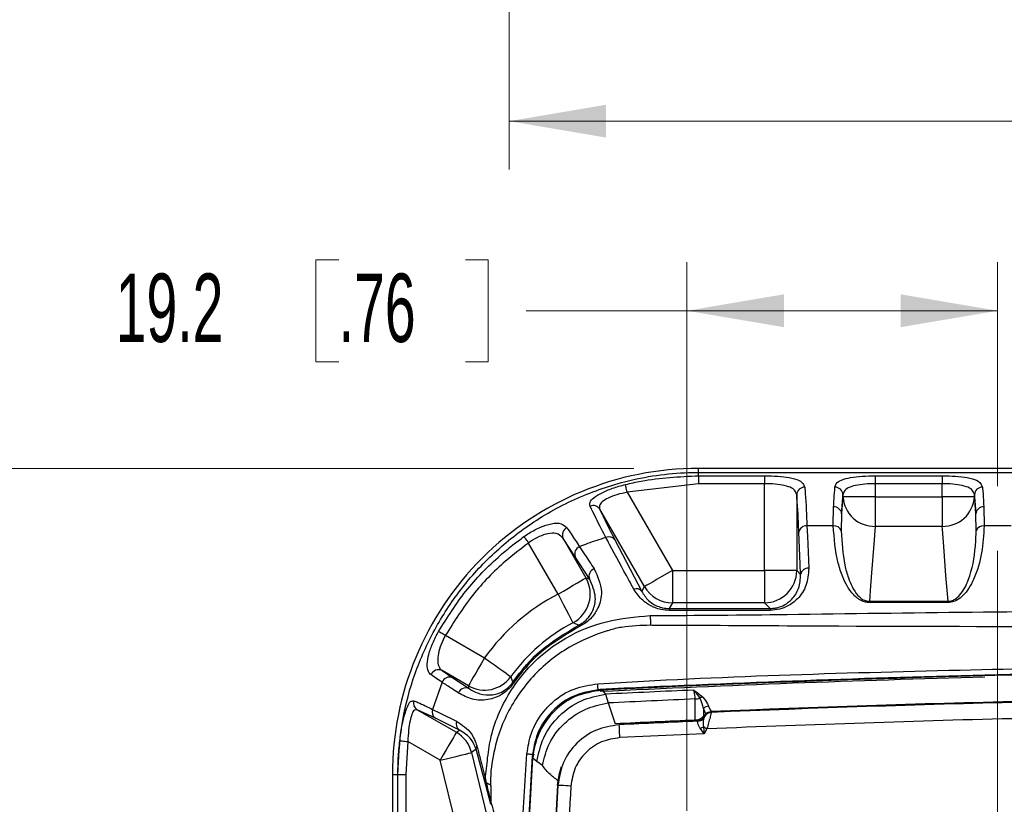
# Model space of a CAD drawing. Header units: millimetres. Extents: x 10 to 272, y 8 to 208.
# Tile 30 of 55: x 57 to 88, y 51 to 75. Entities that reach past the tile are written whole.
import ezdxf

# ---------------------------------------------------------------- set-up
doc = ezdxf.new("R2010")
doc.units = ezdxf.units.MM
doc.linetypes.add('CENTERX2', pattern=[20.32, 12.7, -2.54, 2.54, -2.54])
doc.styles.add('SLDTEXTSTYLE1', font='TXT', dxfattribs={"width": 0.605})
doc.dimstyles.new('SLDDIMSTYLE0', dxfattribs={"dimtxt": 2.054655, "dimasz": 3, "dimexe": 0, "dimexo": 0.0625, "dimgap": 0.513664, "dimtad": 0, "dimtih": 1, "dimtoh": 1, "dimdec": 1, "dimlfac": 2, "dimrnd": 1e-09, "dimzin": 12, "dimdsep": 46, "dimtxsty": 'SLDTEXTSTYLE1', "dimsah": 1, "dimcen": 0.09, "dimadec": 0, "dimazin": 3, "dimtfac": 1, "dimtdec": 1, "dimtmove": 0, "dimatfit": 0, "dimfxl": 1, "dimfrac": 2, "dimtolj": 1, "dimtzin": 12, "dimarcsym": 0})
doc.dimstyles.new('SLDDIMSTYLE2', dxfattribs={"dimtxt": 2.054655, "dimasz": 3, "dimexe": 0, "dimexo": 0.0625, "dimgap": 0.513664, "dimtad": 0, "dimtih": 1, "dimtoh": 1, "dimdec": 1, "dimlfac": 2, "dimrnd": 1e-09, "dimzin": 12, "dimdsep": 46, "dimtxsty": 'SLDTEXTSTYLE1', "dimsah": 1, "dimcen": 0.09, "dimadec": 0, "dimazin": 3, "dimtfac": 1, "dimtdec": 1, "dimtofl": 0, "dimtmove": 0, "dimatfit": 3, "dimfxl": 1, "dimfrac": 2, "dimtolj": 1, "dimtzin": 12, "dimarcsym": 0})
doc.dimstyles.new('SLDDIMSTYLE3', dxfattribs={"dimtxt": 2.054655, "dimasz": 3, "dimexe": 0, "dimexo": 0.0625, "dimgap": 0.513664, "dimtad": 0, "dimtih": 1, "dimtoh": 1, "dimdec": 1, "dimlfac": 2, "dimrnd": 1e-09, "dimzin": 4, "dimdsep": 46, "dimtxsty": 'SLDTEXTSTYLE1', "dimsah": 1, "dimcen": 0.09, "dimadec": 0, "dimazin": 1, "dimtfac": 1, "dimtdec": 1, "dimtofl": 0, "dimtmove": 0, "dimatfit": 3, "dimfxl": 1, "dimfrac": 2, "dimtolj": 1, "dimtzin": 12, "dimarcsym": 0})

# ---------------------------------------------------------------- blocks, each defined once
blk = doc.blocks.new('_D_4')
at = {"color": 7, "linetype": 'Continuous', "lineweight": 18}
for p, q in [((117.332, 94.578), (117.332, 70.672)), ((72.308, 93.732), (72.308, 70.672)), ((95.495, 73.75), (94.789, 73.75)), ((94.789, 73.75), (94.789, 70.595)), ((100.983, 73.75), (101.688, 73.75)), ((101.688, 73.75), (101.688, 70.595)), ((72.308, 72.172), (88.126, 72.172)), ((117.332, 72.172), (102.864, 72.172)), ((94.789, 70.595), (95.495, 70.595)), ((101.688, 70.595), (100.983, 70.595))]:
    blk.add_line(p, q, dxfattribs=at)
for points in [[(72.308, 72.172), (75.308, 71.664), (75.308, 72.68)], [(117.332, 72.172), (114.332, 72.68), (114.332, 71.664)]]:
    blk.add_solid(points, dxfattribs=at)
at = {"color": 7, "linetype": 'Continuous', "lineweight": 18, "char_height": 2.1167, "attachment_point": 1, "style": 'SLDTEXTSTYLE1'}
for s, insert in [('90.0', (88.596, 73.323)), ('3.55', (95.495, 73.323))]:
    blk.add_mtext(s, dxfattribs=dict(at, insert=insert))
blk = doc.blocks.new('_D_12')
at = {"color": 7, "linetype": 'Continuous', "lineweight": 18}
for p, q in [((56.042, 48.844), (56.042, 54.844)), ((75.806, 48.844), (54.542, 48.844)), ((56.826, 45.28), (56.121, 45.28)), ((56.121, 45.28), (56.121, 42.125)), ((60.746, 45.28), (61.451, 45.28)), ((61.451, 45.28), (61.451, 42.125)), ((56.121, 42.125), (56.826, 42.125)), ((61.451, 42.125), (60.746, 42.125)), ((65.513, 39.208), (54.542, 39.208)), ((56.042, 39.208), (56.042, 33.208))]:
    blk.add_line(p, q, dxfattribs=at)
for points in [[(56.042, 48.844), (56.55, 51.844), (55.534, 51.844)], [(56.042, 39.208), (55.534, 36.208), (56.55, 36.208)]]:
    blk.add_solid(points, dxfattribs=at)
at = {"color": 7, "linetype": 'Continuous', "lineweight": 18, "char_height": 2.1167, "attachment_point": 1, "style": 'SLDTEXTSTYLE1'}
for s, insert in [('19.3', (49.927, 44.853)), ('.76', (56.826, 44.853))]:
    blk.add_mtext(s, dxfattribs=dict(at, insert=insert))
blk = doc.blocks.new('_D_13')
at = {"color": 7, "linetype": 'Continuous', "lineweight": 18}
for p, q in [((67.033, 67.886), (66.327, 67.886)), ((66.327, 67.886), (66.327, 64.73)), ((70.953, 67.886), (71.658, 67.886)), ((71.658, 67.886), (71.658, 64.73)), ((77.806, 50.844), (77.806, 67.808)), ((87.419, 60.878), (87.419, 67.808)), ((77.806, 66.308), (72.834, 66.308)), ((87.419, 66.308), (77.806, 66.308)), ((66.327, 64.73), (67.033, 64.73)), ((71.658, 64.73), (70.953, 64.73))]:
    blk.add_line(p, q, dxfattribs=at)
for points in [[(77.806, 66.308), (80.806, 65.8), (80.806, 66.816)], [(87.419, 66.308), (84.419, 66.816), (84.419, 65.8)]]:
    blk.add_solid(points, dxfattribs=at)
at = {"color": 7, "linetype": 'Continuous', "lineweight": 18, "char_height": 2.1167, "attachment_point": 1, "style": 'SLDTEXTSTYLE1'}
for s, insert in [('19.2', (60.134, 67.459)), ('.76', (67.033, 67.459))]:
    blk.add_mtext(s, dxfattribs=dict(at, insert=insert))
blk = doc.blocks.new('_D_18')
at = {"color": 7, "linetype": 'Continuous', "lineweight": 18}
for p, q in [((76.169, 61.432), (34.954, 61.432)), ((36.454, 61.432), (36.454, 45.75)), ((36.454, 45.28), (35.748, 45.28)), ((35.748, 45.28), (35.748, 42.125)), ((41.941, 45.28), (42.647, 45.28)), ((42.647, 45.28), (42.647, 42.125)), ((35.748, 42.125), (36.454, 42.125)), ((42.647, 42.125), (41.941, 42.125)), ((36.454, 16.984), (36.454, 41.654)), ((76.169, 16.984), (34.954, 16.984))]:
    blk.add_line(p, q, dxfattribs=at)
for points in [[(36.454, 61.432), (35.946, 58.432), (36.962, 58.432)], [(36.454, 16.984), (36.962, 19.984), (35.946, 19.984)]]:
    blk.add_solid(points, dxfattribs=at)
at = {"color": 7, "linetype": 'Continuous', "lineweight": 18, "char_height": 2.1167, "attachment_point": 1, "style": 'SLDTEXTSTYLE1'}
for s, insert in [('88.9', (29.555, 44.853)), ('3.50', (36.454, 44.853))]:
    blk.add_mtext(s, dxfattribs=dict(at, insert=insert))

msp = doc.modelspace()

# ---------------------------------------------------------------- linework, layer by layer
at = {"color": 7, "linetype": 'Continuous', "lineweight": 25}
for p, q in [((78.1693, 61.3079), (78.1693, 61.4319)), ((96.6693, 61.4319), (78.1693, 61.4319)), ((78.1693, 61.2029), (78.1693, 61.3079)), ((78.1693, 61.3079), (96.6693, 61.3079)), ((78.1693, 60.957), (75.9621, 60.6945)), ((78.1693, 61.2029), (80.2036, 61.2029)), ((78.1693, 61.2029), (78.1693, 60.957)), ((80.2036, 60.957), (78.1693, 60.957)), ((80.2036, 61.2029), (80.2036, 60.957)), ((80.2036, 58.2738), (80.2036, 60.957)), ((83.635, 61.2029), (85.7036, 61.2029)), ((83.635, 61.2029), (83.635, 60.957)), ((83.635, 60.957), (83.635, 60.5522)), ((85.7036, 60.957), (83.635, 60.957)), ((85.7036, 61.2029), (85.7036, 60.957)), ((85.7036, 60.5522), (85.7036, 60.957)), ((75.9621, 60.6945), (77.3597, 58.2738)), ((81.203, 60.6176), (81.203, 58.2738)), ((82.6356, 60.6176), (82.5946, 60.0304)), ((82.6356, 60.5522), (82.6356, 60.6176)), ((83.635, 60.5522), (82.6356, 60.5522)), ((83.635, 60.5522), (83.635, 59.6387)), ((83.635, 60.5522), (85.7036, 60.5522)), ((86.703, 60.5522), (85.7036, 60.5522)), ((85.7036, 60.5522), (85.7036, 59.6387)), ((86.7439, 60.0304), (86.703, 60.6176)), ((86.703, 60.6176), (86.703, 60.5522)), ((76.4942, 57.7741), (75.1118, 60.1685)), ((82.3345, 59.6549), (82.3448, 60.242)), ((82.5946, 60.0304), (82.5804, 59.5015)), ((86.7581, 59.5015), (86.7439, 60.0304)), ((86.9938, 60.242), (87.004, 59.6549)), ((82.3345, 59.6549), (81.5207, 59.6549)), ((85.7036, 59.6387), (83.635, 59.6387)), ((87.8345, 59.6549), (87.004, 59.6549)), ((73.8187, 57.5443), (72.9068, 59.1238)), ((73.978, 59.2672), (74.6842, 58.044)), ((74.351, 58.7), (73.978, 59.2672)), ((75.5769, 59.2271), (76.4099, 57.628)), ((74.792, 58.0121), (74.351, 58.7)), ((77.3597, 58.2738), (77.3597, 57.2744)), ((77.3597, 58.2738), (80.2036, 58.2738)), ((81.203, 58.2738), (80.2036, 58.2738)), ((80.2036, 58.2738), (80.2036, 57.2744)), ((81.203, 58.2738), (81.3249, 58.1519)), ((76.4099, 57.628), (76.4942, 57.7741)), ((77.3597, 57.2744), (77.2584, 57.0989)), ((80.2036, 57.2744), (77.3597, 57.2744)), ((80.3791, 57.0989), (80.2036, 57.2744)), ((83.4533, 57.3227), (83.4533, 57.2849)), ((83.4533, 57.3227), (85.8852, 57.3227)), ((85.8852, 57.2849), (83.4533, 57.2849)), ((85.8852, 57.3227), (85.8852, 57.2849)), ((77.2584, 57.0989), (77.2584, 57.0396)), ((77.2584, 57.0989), (80.3791, 57.0989)), ((80.3791, 57.0396), (77.2584, 57.0396)), ((80.3791, 57.0989), (80.3791, 57.0396)), ((70.3378, 56.2713), (71.5461, 55.5736)), ((71.0465, 54.7081), (70.2311, 55.1789)), ((70.2311, 55.1789), (70.5609, 54.955)), ((70.5609, 54.955), (71.0656, 54.6206)), ((70.2321, 54.8178), (69.939, 53.9794)), ((75.1264, 54.5597), (75.1247, 54.5944)), ((75.187, 54.5746), (75.2831, 54.4487)), ((75.2831, 54.4487), (75.3654, 54.1758)), ((69.4625, 53.9684), (70.6732, 53.2694)), ((70.0267, 53.7064), (69.4625, 53.9684)), ((75.3654, 54.1758), (75.5856, 53.5307)), ((78.3182, 54.0073), (78.3169, 53.7634)), ((78.3923, 53.8388), (78.3182, 54.0073)), ((70.7668, 53.3396), (70.0267, 53.7064)), ((78.139, 53.6138), (78.1341, 53.6219)), ((78.3169, 53.7634), (78.3923, 53.8388)), ((78.3368, 53.7435), (78.3169, 53.7634)), ((78.3398, 53.7467), (78.3506, 53.7654)), ((78.3398, 53.7467), (78.3447, 53.7385)), ((78.3447, 53.7385), (78.3443, 53.7377)), ((78.3546, 53.7589), (78.3506, 53.7654)), ((78.4014, 53.8296), (78.3923, 53.8388)), ((78.5565, 53.8902), (78.5605, 53.8837)), ((70.6732, 53.2694), (70.7668, 53.3396)), ((75.7138, 53.5032), (75.7059, 53.5113)), ((78.1391, 53.6137), (78.139, 53.6138)), ((78.3381, 53.222), (78.2183, 53.3921)), ((78.3208, 53.4396), (78.3381, 53.222)), ((78.428, 53.3777), (78.3381, 53.222)), ((78.3381, 53.222), (75.733, 53.1038)), ((69.1725, 52.9818), (69.1143, 51.959)), ((70.1735, 52.4039), (69.1725, 52.9818)), ((71.2828, 52.7447), (71.1443, 52.6409)), ((71.5508, 51.7523), (71.2828, 52.7447)), ((70.962, 49.1738), (70.1735, 52.4039)), ((71.1443, 52.6409), (71.9329, 49.4108)), ((73.0465, 52.5273), (73.0222, 52.5289)), ((73.165, 52.366), (73.0408, 52.4647)), ((73.336, 52.2432), (73.165, 52.366)), ((68.864, 51.9581), (68.6955, 51.9581)), ((68.6955, 51.9581), (68.6955, 26.4581)), ((69.1143, 51.959), (69.1143, 49.1738)), ((71.5715, 51.8157), (71.5995, 51.6935)), ((71.5823, 51.6331), (71.5508, 51.7523)), ((71.7412, 51.0424), (71.5823, 51.6331)), ((73.8138, 51.63), (73.8059, 51.6382))]:
    msp.add_line(p, q, dxfattribs=at)
at = {"color": 7, "linetype": 'CENTERX2', "lineweight": 18}
msp.add_line((87.4193, 58.8779), (87.4193, 38.5074), dxfattribs=at)
at = {"color": 7, "linetype": 'Continuous', "lineweight": 25, "flags": 128}
for points in [[(75.9621, 60.6945), (75.9518, 60.7369), (75.9417, 60.7781), (75.9323, 60.8167), (75.9239, 60.8515), (75.9166, 60.8815), (75.9107, 60.9057), (75.9063, 60.9234), (75.9037, 60.9341)], [(82.5946, 60.0304), (82.623, 60.3914), (82.6356, 60.5522)], [(86.703, 60.5522), (86.733, 60.1689), (86.7439, 60.0304)], [(81.3249, 58.1519), (81.3116, 58.4753), (81.2709, 59.4643)], [(81.5207, 59.6549), (81.534, 59.3315), (81.5747, 58.3425)], [(83.635, 59.6387), (83.5919, 59.0898), (83.522, 58.1989), (83.4904, 57.7951), (83.4533, 57.3227)], [(85.8852, 57.3227), (85.8226, 58.1211), (85.7527, 59.012), (85.7104, 59.5515), (85.7036, 59.6387)], [(72.7662, 59.3217), (72.7739, 59.3109), (72.7852, 59.295), (72.7998, 59.2743), (72.8175, 59.2495), (72.8375, 59.2213), (72.8595, 59.1903), (72.8828, 59.1575), (72.9068, 59.1238)], [(77.3597, 58.2738), (77.1945, 58.1784), (77.0353, 58.0865), (76.8881, 58.0014), (76.7581, 57.9264), (76.6503, 57.8642), (76.5686, 57.817), (76.5159, 57.7866), (76.4942, 57.7741)], [(73.8187, 57.5443), (73.9839, 57.6397), (74.1431, 57.7316), (74.2904, 57.8166), (74.4203, 57.8916), (74.5281, 57.9538), (74.6098, 58.001), (74.6625, 58.0315), (74.6842, 58.044)], [(73.8187, 57.5443), (73.9067, 57.375), (73.9915, 57.2119), (74.07, 57.0611), (74.1392, 56.928), (74.1967, 56.8175), (74.2402, 56.7338), (74.2683, 56.6798), (74.2798, 56.6576)], [(70.1242, 56.3915), (70.1347, 56.3856), (70.1511, 56.3764), (70.173, 56.364), (70.1998, 56.349), (70.2305, 56.3316), (70.2645, 56.3125), (70.3006, 56.2922), (70.3378, 56.2713)], [(71.5461, 55.5736), (71.4507, 55.4083), (71.3588, 55.2492), (71.2738, 55.1019), (71.1988, 54.972), (71.1366, 54.8642), (71.0894, 54.7824), (71.059, 54.7298), (71.0465, 54.7081)], [(71.5461, 55.5736), (71.7013, 55.4625), (71.8507, 55.3554), (71.9889, 55.2564), (72.1108, 55.169), (72.212, 55.0965), (72.2888, 55.0416), (72.3382, 55.0061), (72.3586, 54.9916)], [(75.0613, 54.552), (75.0591, 54.5849), (75.057, 54.6173), (75.0549, 54.6486), (75.053, 54.6781), (75.0512, 54.7055), (75.0495, 54.7301), (75.0481, 54.7516), (75.0469, 54.7697)], [(78.0587, 53.644), (78.06, 53.8818), (78.0622, 54.2998)], [(69.939, 53.9794), (70.1549, 53.8725), (70.6792, 53.6131)], [(78.4795, 54.0781), (78.5315, 53.9598), (78.5535, 53.9096)], [(78.0598, 53.6187), (78.0595, 53.6259), (78.059, 53.6363), (78.0587, 53.644)], [(78.5543, 53.892), (78.5542, 53.8932), (78.5538, 53.9029), (78.5535, 53.9096)], [(75.733, 53.1038), (75.7293, 53.1808), (75.7257, 53.255), (75.7224, 53.3235), (75.7195, 53.3838), (75.7172, 53.4335), (75.7154, 53.4708), (75.7142, 53.4944), (75.7138, 53.5032)], [(78.3208, 53.4396), (78.3332, 53.4324), (78.346, 53.425), (78.3592, 53.4174), (78.3726, 53.4097), (78.3862, 53.4018), (78.4001, 53.3938), (78.414, 53.3858), (78.428, 53.3777)], [(68.9245, 53.0101), (68.9316, 53.0093), (68.9474, 53.0075), (68.9711, 53.0048), (69.002, 53.0012), (69.039, 52.997), (69.0808, 52.9923), (69.1258, 52.9871), (69.1725, 52.9818)], [(70.6732, 53.2694), (70.6606, 53.2477), (70.6302, 53.1951), (70.583, 53.1133), (70.5208, 53.0055), (70.4458, 52.8756), (70.3608, 52.7283), (70.2689, 52.5691), (70.1735, 52.4039)], [(70.1735, 52.4039), (70.3588, 52.4492), (70.5374, 52.4927), (70.7026, 52.5331), (70.8483, 52.5686), (70.9692, 52.5982), (71.0609, 52.6206), (71.12, 52.635), (71.1443, 52.6409)], [(73.0222, 52.5289), (72.8288, 49.2022), (72.6906, 45.8728), (72.69, 45.8546)], [(72.7128, 45.855), (72.8492, 49.1537), (73.0408, 52.4647)], [(72.8578, 52.6047), (72.8733, 52.6036), (72.894, 52.6021), (72.9194, 52.6002), (72.9489, 52.5981), (72.9818, 52.5957), (73.0173, 52.5931), (73.0546, 52.5903), (73.0928, 52.5875)], [(73.8059, 51.6379), (73.8616, 51.9983), (73.9277, 52.2113)], [(68.864, 26.4581), (68.8641, 28.8666), (68.8641, 47.9082), (68.8641, 48.0852), (68.8641, 50.5559), (68.8641, 51.7765), (68.864, 51.9581)], [(68.8647, 49.1738), (68.8647, 49.6738), (68.8647, 51.6738), (68.8647, 51.959)], [(68.8647, 51.959), (68.8717, 51.959), (68.8874, 51.959), (68.9113, 51.959), (68.9424, 51.959), (68.9797, 51.959), (69.0218, 51.959), (69.0672, 51.959), (69.1143, 51.959)], [(74.213, 51.6052), (74.136, 51.61), (74.0618, 51.6146), (73.9934, 51.6189), (73.9332, 51.6226), (73.8835, 51.6257), (73.8462, 51.628), (73.8227, 51.6295), (73.8138, 51.63)]]:
    msp.add_lwpolyline(points, dxfattribs=at)
at = {"color": 7, "linetype": 'Continuous', "lineweight": 25}
for centre, radius, start, end in [((78.1693, 51.9581), 9.4738, 90, 180.00001), ((81.4483, 60.6053), 0.2456, 88.94545, 177.14001), ((82.3902, 60.6053), 0.2456, 2.85989, 91.05465), ((86.9483, 60.6053), 0.2456, 88.94579, 177.13967), ((83.6093, 60.614), 0.9757, 183.63174, 271.50726), ((85.7292, 60.614), 0.9757, 268.49272, 356.36834), ((74.9048, 60.0387), 0.2443, 32.08501, 112.36101), ((82.3577, 60.004), 0.2384, 6.37077, 93.10859), ((86.9808, 60.004), 0.2384, 86.89131, 173.62933), ((74.1983, 59.3734), 0.2446, 114.97866, 205.728), ((81.4999, 59.4231), 0.2327, 84.87611, 169.80695), ((82.358, 59.4188), 0.2373, 20.39336, 95.68332), ((86.9805, 59.4188), 0.2373, 84.31655, 159.60687), ((75.3991, 59.0907), 0.224, 37.49913, 116.2387), ((74.5746, 58.7868), 0.2399, 111.88385, 201.20355), ((75.0189, 58.0965), 0.2421, 109.43078, 200.39465), ((80.2022, 58.2752), 1.0008, 270.08165, 359.91835), ((81.5539, 58.1107), 0.2327, 84.87644, 169.80663), ((73.8167, 57.5448), 1.0008, 297.5661, 29.91372), ((76.2423, 57.4985), 0.2118, 37.69093, 111.40778), ((77.3605, 58.2751), 1.0007, 210.04277, 269.95726), ((76.8022, 51.8081), 6.4657, 117.4798, 144.38147), ((111.1544, 58.4037), 34.5188, 182.5335, 183.03101), ((76.8022, 51.8081), 5.4663, 117.47975, 144.38148), ((74.0239, 56.3212), 0.5131, 25.76695, 30.98497), ((70.1201, 54.9573), 0.2478, 63.39219, 158.64185), ((99.6943, -445.6696), 500.8441, 90.024731, 92.804715), ((99.6945, -445.6825), 500.8799, 90.016399, 91.449853), ((70.4612, 54.7314), 0.2449, 65.97371, 159.32496), ((71.5457, 55.5754), 1.0008, 240.07235, 324.3092), ((99.6948, -445.6793), 500.8767, 91.449895, 92.811724), ((99.6945, -445.6739), 500.8043, 91.449909, 92.811728), ((70.9658, 54.397), 0.2448, 65.95729, 159.15683), ((72.3486, 54.6547), 0.1699, 55.16081, 67.09639), ((99.6944, -445.6687), 500.7128, 92.481921, 92.794455), ((69.5901, 54.1793), 0.2466, 163.9309, 238.83601), ((99.6919, -445.6162), 500.3837, 92.477451, 92.786578), ((78.0466, 54.7196), 0.4201, 272.1257, 292.56432), ((78.3238, 54.1063), 0.2535, 95.68736, 117.22481), ((99.6942, -445.6659), 500.0226, 90.213846, 92.423161), ((99.6692, -445.6611), 499.9973, 90.217142, 92.42007), ((99.6693, -445.6641), 499.9936, 90.217592, 92.419639), ((70.1568, 53.8988), 0.2323, 159.699, 235.9268), ((78.4964, 53.8205), 0.2582, 93.77161, 133.65897), ((99.6916, -445.6107), 499.7232, 92.481098, 92.764952), ((99.6652, -445.5711), 499.6572, 92.469741, 92.748474), ((78.1282, 53.8636), 0.25, 272.48009, 329.98896), ((78.1282, 53.8635), 0.2501, 272.48283, 329.77592), ((78.5711, 53.6338), 0.25, 92.42981, 149.99015), ((70.8971, 53.5321), 0.2324, 159.59944, 235.92394), ((99.6739, -445.7688), 499.8466, 92.469236, 92.747521), ((78.0223, 53.9499), 0.5912, 289.35873, 300.32227), ((70.1724, 52.4031), 1.0007, 13.75, 59.96887), ((71.4144, 52.7653), 0.1332, 142.42533, 188.8962), ((68.9047, 51.929), 0.05, 143.16145, 144.48488), ((71.633, 51.7605), 0.0826, 138.06601, 185.68745), ((71.6638, 51.6425), 0.0821, 141.58622, 186.63678), ((71.1256, 50.3756), 1.4006, 64.29765, 70.22145), ((273.4188, 39.2081), 199.9995, 176.436737, 183.563263), ((273.4192, 39.2081), 199.9915, 176.438925, 183.561075), ((71.8576, 51.0645), 0.1184, 161.33108, 190.77525)]:
    msp.add_arc(centre, radius, start, end, dxfattribs=at)
for points, knots in [([(68.864, 51.9581), (68.8873, 52.4601), (68.934, 53.4638), (69.3032, 54.9217), (69.8816, 56.2932), (70.6758, 57.569), (71.6819, 58.715), (72.9033, 59.7192), (74.3112, 60.5139), (75.9784, 61.1046), (77.2953, 61.2985), (78.0657, 61.3068), (78.1693, 61.3079)], [0, 0, 0, 0, 0.1028224, 0.2055934, 0.3063557, 0.4070482, 0.5123516, 0.6176321, 0.729811, 0.8420166, 0.9787574, 1, 1, 1, 1]), ([(74.8119, 60.2647), (74.8067, 60.304), (74.7933, 60.4062), (74.9508, 60.551), (75.182, 60.6907), (75.5162, 60.8288), (75.77, 60.8977), (75.9037, 60.9341)], [0, 0, 0, 0, 0.0834637, 0.2167094, 0.4212519, 0.6950504, 1, 1, 1, 1]), ([(75.9037, 60.9341), (76.0664, 60.9712), (76.8094, 61.1408), (77.5729, 61.1756), (78.1693, 61.2029)], [0, 0, 0, 0, 0.2189748, 1, 1, 1, 1]), ([(80.2036, 61.2029), (80.2753, 61.2021), (80.4776, 61.2), (80.7945, 61.1801), (81.108, 61.1228), (81.3705, 61.0398), (81.429, 60.9055), (81.4528, 60.8509)], [0, 0, 0, 0, 0.1576321, 0.4444791, 0.6901045, 0.8740503, 1, 1, 1, 1]), ([(81.203, 60.6176), (81.1852, 60.6698), (81.1439, 60.7907), (80.931, 60.8811), (80.6768, 60.9342), (80.423, 60.9543), (80.261, 60.9563), (80.2036, 60.957)], [0, 0, 0, 0, 0.141605, 0.3275626, 0.567996, 0.8469016, 1, 1, 1, 1]), ([(82.3857, 60.8509), (82.3963, 60.8872), (82.4262, 60.9896), (82.6183, 61.0922), (82.8891, 61.1582), (83.2426, 61.1963), (83.4993, 61.2006), (83.635, 61.2029)], [0, 0, 0, 0, 0.0806611, 0.2276509, 0.4368561, 0.7025029, 1, 1, 1, 1]), ([(83.635, 60.957), (83.5264, 60.9548), (83.3205, 60.9507), (83.0374, 60.9135), (82.8158, 60.8495), (82.6646, 60.7444), (82.6435, 60.6523), (82.6356, 60.6176)], [0, 0, 0, 0, 0.2890428, 0.5478756, 0.7543999, 0.907569, 1, 1, 1, 1]), ([(85.7036, 61.2029), (85.7753, 61.2021), (85.9776, 61.2), (86.2945, 61.1801), (86.608, 61.1228), (86.8705, 61.0398), (86.929, 60.9055), (86.9528, 60.8509)], [0, 0, 0, 0, 0.1576315, 0.4444787, 0.6901043, 0.8740502, 1, 1, 1, 1]), ([(86.703, 60.6176), (86.6852, 60.6698), (86.6439, 60.7907), (86.431, 60.8811), (86.1768, 60.9342), (85.923, 60.9543), (85.761, 60.9563), (85.7036, 60.957)], [0, 0, 0, 0, 0.1416047, 0.3275623, 0.5679966, 0.8469023, 1, 1, 1, 1]), ([(75.9621, 60.6945), (75.8547, 60.6723), (75.6517, 60.6303), (75.3865, 60.5298), (75.2009, 60.421), (75.0847, 60.2905), (75.1038, 60.2044), (75.1118, 60.1685)], [0, 0, 0, 0, 0.3013306, 0.5692462, 0.7688872, 0.9035053, 1, 1, 1, 1]), ([(81.4528, 60.8509), (81.4581, 60.7856), (81.4904, 60.3875), (81.5069, 59.9885), (81.5207, 59.6549)], [0, 0, 0, 0, 0.1641817, 1, 1, 1, 1]), ([(82.3448, 60.242), (82.3494, 60.3257), (82.3605, 60.5289), (82.3764, 60.7317), (82.3857, 60.8509)], [0, 0, 0, 0, 0.4120879, 1, 1, 1, 1]), ([(86.9528, 60.8509), (86.9582, 60.7856), (86.9748, 60.5828), (86.9861, 60.3797), (86.9938, 60.242)], [0, 0, 0, 0, 0.3222809, 1, 1, 1, 1]), ([(81.2709, 59.4643), (81.2617, 59.6812), (81.2454, 60.066), (81.2159, 60.45), (81.203, 60.6176)], [0, 0, 0, 0, 0.5635801, 1, 1, 1, 1]), ([(75.3001, 59.2917), (75.2549, 59.3778), (75.0864, 59.6992), (74.9279, 60.0257), (74.8119, 60.2647)], [0, 0, 0, 0, 0.2680522, 1, 1, 1, 1]), ([(75.1118, 60.1685), (75.1739, 60.0361), (75.3224, 59.7191), (75.4832, 59.4082), (75.5769, 59.2271)], [0, 0, 0, 0, 0.417703, 1, 1, 1, 1]), ([(72.7662, 59.3217), (72.82, 59.3584), (72.9817, 59.4688), (73.2638, 59.6198), (73.5903, 59.7289), (73.9041, 59.7592), (74.0379, 59.6442), (74.095, 59.5951)], [0, 0, 0, 0, 0.1336875, 0.402132, 0.6498692, 0.8506271, 1, 1, 1, 1]), ([(73.978, 59.2672), (73.929, 59.3171), (73.8214, 59.4267), (73.5592, 59.435), (73.2937, 59.3579), (73.0723, 59.2417), (72.9481, 59.1532), (72.9068, 59.1238)], [0, 0, 0, 0, 0.1709249, 0.375465, 0.6150583, 0.871888, 1, 1, 1, 1]), ([(74.095, 59.5951), (74.1385, 59.5314), (74.2708, 59.3376), (74.3991, 59.1412), (74.4852, 59.0093)], [0, 0, 0, 0, 0.3288862, 1, 1, 1, 1]), ([(83.4533, 57.2849), (83.4444, 57.285), (83.3944, 57.2858), (83.2832, 57.3047), (83.138, 57.3723), (82.9481, 57.5244), (82.774, 57.7612), (82.6071, 58.1083), (82.4061, 58.727), (82.3645, 59.2663), (82.3345, 59.6549)], [0, 0, 0, 0, 0.0094809, 0.0532073, 0.118951, 0.1775218, 0.3108393, 0.4270912, 0.5871415, 1, 1, 1, 1]), ([(82.5804, 59.5015), (82.6005, 59.145), (82.6282, 58.6519), (82.7832, 58.0807), (82.9127, 57.7629), (83.0485, 57.545), (83.2, 57.4037), (83.3161, 57.3408), (83.4061, 57.3233), (83.4462, 57.3228), (83.4533, 57.3227)], [0, 0, 0, 0, 0.425685, 0.5887506, 0.7055714, 0.8362038, 0.8916623, 0.952069, 0.9914735, 1, 1, 1, 1]), ([(87.004, 59.6549), (86.9874, 59.3748), (86.9539, 58.8091), (86.7388, 58.069), (86.4507, 57.5678), (86.1884, 57.3631), (86.0261, 57.2953), (85.9303, 57.2882), (85.8852, 57.2849)], [0, 0, 0, 0, 0.2980941, 0.6019402, 0.8155595, 0.8981959, 0.9521232, 1, 1, 1, 1]), ([(85.8852, 57.3227), (85.9134, 57.3243), (85.9495, 57.3264), (86.0244, 57.3458), (86.1296, 57.3945), (86.3407, 57.5895), (86.607, 58.14), (86.7318, 58.8274), (86.7519, 59.3424), (86.7581, 59.5015)], [0, 0, 0, 0, 0.03362343, 0.04319776, 0.092532, 0.17061824, 0.38231647, 0.80919618, 1, 1, 1, 1]), ([(70.1242, 56.3915), (70.3906, 56.8156), (70.9312, 57.6761), (71.7656, 58.5247), (72.3988, 59.0535), (72.6498, 59.2368), (72.7662, 59.3217)], [0, 0, 0, 0, 0.377236, 0.765426, 0.8912748, 1, 1, 1, 1]), ([(72.9068, 59.1238), (72.666, 58.9409), (72.038, 58.4639), (71.1332, 57.5306), (70.6054, 56.695), (70.3378, 56.2713)], [0, 0, 0, 0, 0.2345403, 0.6117997, 1, 1, 1, 1]), ([(75.3001, 59.2917), (75.1102, 59.2334), (74.8351, 59.1489), (74.568, 59.0423), (74.4852, 59.0093)], [0, 0, 0, 0, 0.6902094, 1, 1, 1, 1]), ([(76.165, 57.6957), (76.1131, 57.7901), (75.8599, 58.2514), (75.5723, 58.7839), (75.3373, 59.2222), (75.3001, 59.2917)], [0, 0, 0, 0, 0.17811936, 0.86969022, 1, 1, 1, 1]), ([(74.4852, 59.0093), (74.5401, 58.9263), (74.6911, 58.6981), (74.8422, 58.4699), (74.9384, 58.3248)], [0, 0, 0, 0, 0.36376855, 1, 1, 1, 1]), ([(74.9384, 58.3248), (75.0448, 58.0918), (75.2237, 57.7001), (75.0984, 57.154), (74.8947, 56.8439), (74.6913, 56.6568), (74.5514, 56.5801), (74.4859, 56.5442)], [0, 0, 0, 0, 0.3596203, 0.6046546, 0.7697086, 0.8922896, 1, 1, 1, 1]), ([(81.5747, 58.3425), (81.5614, 58.161), (81.5359, 57.8138), (81.2703, 57.4092), (80.9665, 57.1799), (80.6718, 57.0609), (80.4792, 57.0469), (80.3791, 57.0396)], [0, 0, 0, 0, 0.273416, 0.522948, 0.7073912, 0.8479038, 1, 1, 1, 1]), ([(74.4637, 56.5853), (74.5068, 56.6087), (74.5574, 56.6362), (74.6569, 56.709), (74.7777, 56.8224), (74.9314, 57.0727), (75.0214, 57.5102), (74.8778, 57.8245), (74.792, 58.0121)], [0, 0, 0, 0, 0.0890582, 0.1046887, 0.2245347, 0.3879317, 0.6345545, 1, 1, 1, 1]), ([(74.6842, 58.044), (74.712, 58.0358), (74.7479, 58.0253), (74.7838, 58.0146), (74.792, 58.0121)], [0, 0, 0, 0, 0.7727955, 1, 1, 1, 1]), ([(80.3791, 57.0989), (80.4209, 57.1004), (80.501, 57.1035), (80.652, 57.1342), (80.8481, 57.2112), (81.0897, 57.3983), (81.2987, 57.7257), (81.3159, 58.0053), (81.3249, 58.1519)], [0, 0, 0, 0, 0.0793725, 0.1518594, 0.2917077, 0.4754353, 0.7249704, 1, 1, 1, 1]), ([(76.8098, 57.1274), (76.8098, 57.1274), (76.7672, 57.1426), (76.6378, 57.2059), (76.3898, 57.367), (76.2492, 57.5725), (76.165, 57.6957)], [0, 0, 0, 0, 0.0000317, 0.1552489, 0.493915, 1, 1, 1, 1]), ([(76.4099, 57.628), (76.4731, 57.5289), (76.578, 57.3647), (76.7902, 57.215), (76.9432, 57.1498), (77.0953, 57.1085), (77.1902, 57.1029), (77.2584, 57.0989)], [0, 0, 0, 0, 0.3321407, 0.5507014, 0.729681, 0.805495, 1, 1, 1, 1]), ([(76.7279, 56.8829), (76.7279, 56.8829), (78.12, 56.8829), (81.42, 56.9229), (86.6285, 56.9947), (92.3495, 57.0341), (96.1699, 57.1131), (98.0734, 56.9941), (98.0734, 56.9941)], [0, 0, 0, 0, 0.0000014, 0.1956471, 0.4638072, 0.7319688, 0.9999986, 1, 1, 1, 1]), ([(77.2584, 57.0396), (77.1732, 57.045), (77.02, 57.0547), (76.8723, 57.1006), (76.8098, 57.1274), (76.8098, 57.1274)], [0, 0, 0, 0, 0.5560484, 0.9999382, 1, 1, 1, 1]), ([(71.5715, 51.8157), (71.5931, 52.0386), (71.6364, 52.486), (71.7804, 53.4482), (72.2106, 54.3849), (72.8391, 55.2162), (73.4069, 55.7573), (74.2095, 56.3098), (75.3096, 56.7553), (76.2147, 56.8369), (76.6693, 56.8778)], [0, 0, 0, 0, 0.0843339, 0.1692385, 0.3654572, 0.4630615, 0.5608975, 0.6591759, 0.8288459, 1, 1, 1, 1]), ([(76.6693, 56.8778), (76.6888, 56.8797), (76.7083, 56.8817), (76.7279, 56.8829), (76.7279, 56.8829)], [0, 0, 0, 0, 0.9994923, 1, 1, 1, 1]), ([(69.8893, 55.0476), (69.859, 55.0795), (69.7749, 55.1683), (69.7657, 55.4059), (69.8192, 55.6976), (69.9406, 56.041), (70.0609, 56.2706), (70.1242, 56.3915)], [0, 0, 0, 0, 0.0896766, 0.2492341, 0.4602246, 0.7157561, 1, 1, 1, 1]), ([(75.3937, 56.4207), (75.3936, 56.4207), (75.3738, 56.4154), (74.9493, 56.288), (74.3084, 56.0186), (73.5595, 55.498), (73.0253, 54.9983), (72.4177, 54.2333), (71.9581, 53.2809), (71.7822, 52.427), (71.736, 52.014), (71.7349, 51.8702), (71.7337, 51.7702), (71.7279, 51.6926), (71.7317, 51.6511), (71.733, 51.6376)], [0, 0, 0, 0, 0.00000448, 0.00954751, 0.20576479, 0.31892031, 0.43165372, 0.54406843, 0.77127429, 0.91399641, 0.94720363, 0.96400595, 0.98069482, 0.99369094, 1, 1, 1, 1]), ([(72.4147, 54.8112), (72.6057, 55.0653), (73.1563, 55.7978), (73.9472, 56.2742), (74.4637, 56.5853)], [0, 0, 0, 0, 0.3468675, 1, 1, 1, 1]), ([(74.4859, 56.5442), (73.9724, 56.2383), (73.1856, 55.7697), (72.6363, 55.0456), (72.4456, 54.7942)], [0, 0, 0, 0, 0.65280879, 1, 1, 1, 1]), ([(74.4637, 56.5853), (74.4274, 56.5998), (74.3662, 56.6242), (74.3047, 56.648), (74.2798, 56.6576)], [0, 0, 0, 0, 0.5947478, 1, 1, 1, 1]), ([(76.6838, 56.5784), (76.3829, 56.5712), (75.9472, 56.5608), (75.5212, 56.4632), (75.3937, 56.4207), (75.3937, 56.4207)], [0, 0, 0, 0, 0.6905936, 0.9999774, 1, 1, 1, 1]), ([(76.7586, 56.5739), (76.7586, 56.5739), (76.7337, 56.5755), (76.7088, 56.577), (76.6838, 56.5784)], [0, 0, 0, 0, 0.0003984, 1, 1, 1, 1]), ([(97.9493, 56.5307), (97.9493, 56.5307), (92.27, 56.5307), (85.2064, 56.5248), (78.1429, 56.5739), (76.7586, 56.5739), (76.7586, 56.5739)], [0, 0, 0, 0, 0.0000014, 0.8040248, 0.9999986, 1, 1, 1, 1]), ([(70.3378, 56.2713), (70.2893, 56.1764), (70.197, 55.9954), (70.1138, 55.7202), (70.0873, 55.4788), (70.1216, 55.2813), (70.2008, 55.2072), (70.2311, 55.1789)], [0, 0, 0, 0, 0.2719969, 0.5188147, 0.7276645, 0.8959957, 1, 1, 1, 1]), ([(75.065, 54.7706), (75.065, 54.7706), (78.7933, 55.0036), (86.0758, 55.204), (94.245, 55.3673), (98.6804, 55.3691), (99.5685, 55.3695)], [0, 0, 0, 0, 0.0000012, 0.4571848, 0.8913185, 1, 1, 1, 1]), ([(70.2321, 54.8178), (70.1678, 54.8601), (70.0529, 54.9357), (69.9393, 55.0134), (69.8893, 55.0476)], [0, 0, 0, 0, 0.5597759, 1, 1, 1, 1]), ([(72.3586, 54.9916), (72.366, 54.9672), (72.3844, 54.9069), (72.4034, 54.8469), (72.4147, 54.8112)], [0, 0, 0, 0, 0.4053983, 1, 1, 1, 1]), ([(70.7371, 54.4841), (70.6686, 54.5294), (70.5002, 54.6406), (70.3319, 54.7519), (70.2321, 54.8178)], [0, 0, 0, 0, 0.4071474, 1, 1, 1, 1]), ([(72.4456, 54.7942), (72.4351, 54.7793), (72.3833, 54.7063), (72.2809, 54.5931), (72.1029, 54.4496), (71.8926, 54.3395), (71.5706, 54.2531), (71.1602, 54.261), (70.8772, 54.4103), (70.7371, 54.4841)], [0, 0, 0, 0, 0.028487, 0.1396437, 0.2366991, 0.3842274, 0.5058821, 0.7553997, 1, 1, 1, 1]), ([(71.0656, 54.6206), (71.065, 54.623), (71.0586, 54.6522), (71.0523, 54.6814), (71.0465, 54.7081)], [0, 0, 0, 0, 0.0837364, 1, 1, 1, 1]), ([(71.0656, 54.6206), (71.1738, 54.5581), (71.3969, 54.4295), (71.7251, 54.4125), (71.9843, 54.4698), (72.1497, 54.5498), (72.2757, 54.6474), (72.3465, 54.7215), (72.3893, 54.775), (72.4066, 54.7998), (72.4147, 54.8112)], [0, 0, 0, 0, 0.2450981, 0.5048918, 0.6255441, 0.7698594, 0.8641395, 0.9401516, 0.9722372, 1, 1, 1, 1]), ([(72.8578, 52.6047), (72.891, 52.8197), (72.9647, 53.2968), (73.2869, 53.8375), (73.7405, 54.304), (74.2942, 54.6569), (74.7988, 54.7325), (75.0469, 54.7697)], [0, 0, 0, 0, 0.1937314, 0.4299167, 0.5467844, 0.7771419, 1, 1, 1, 1]), ([(75.1247, 54.5944), (74.8246, 54.543), (74.2273, 54.4406), (73.5589, 53.8935), (73.1369, 53.2335), (73.0605, 52.7642), (73.0222, 52.5289)], [0, 0, 0, 0, 0.28088833, 0.55910139, 0.77901785, 1, 1, 1, 1]), ([(75.1861, 54.5746), (74.8933, 54.5269), (74.3473, 54.4381), (73.6802, 53.9557), (73.2287, 53.3331), (73.0684, 52.7974), (73.0441, 52.5056), (73.0408, 52.4657)], [0, 0, 0, 0, 0.2681633, 0.5002334, 0.7317661, 0.9633, 1, 1, 1, 1]), ([(75.0469, 54.7697), (75.0529, 54.77), (75.0589, 54.7704), (75.0649, 54.7706), (75.065, 54.7706)], [0, 0, 0, 0, 0.9982438, 1, 1, 1, 1]), ([(78.0114, 54.5744), (78.0131, 54.5734), (78.1152, 54.5109), (78.2077, 54.4341), (78.2987, 54.3585)], [0, 0, 0, 0, 0.0159037, 1, 1, 1, 1]), ([(78.0622, 54.2998), (78.0582, 54.3804), (78.0535, 54.4753), (78.0169, 54.5615), (78.0114, 54.5744)], [0, 0, 0, 0, 0.8502116, 1, 1, 1, 1]), ([(78.2079, 54.3317), (78.1614, 54.4026), (78.1047, 54.4892), (78.0277, 54.56), (78.0126, 54.5733), (78.0114, 54.5744)], [0, 0, 0, 0, 0.80687612, 0.98463228, 1, 1, 1, 1]), ([(68.9245, 53.0101), (68.9445, 53.1587), (68.9801, 53.424), (69.0567, 53.7818), (69.146, 54.0262), (69.2216, 54.2237), (69.3192, 54.2414), (69.3532, 54.2476)], [0, 0, 0, 0, 0.3305985, 0.5898975, 0.7917227, 0.9275131, 1, 1, 1, 1]), ([(69.3532, 54.2476), (69.3962, 54.2298), (69.5947, 54.1476), (69.7877, 54.0533), (69.939, 53.9794)], [0, 0, 0, 0, 0.216649, 1, 1, 1, 1]), ([(73.165, 52.366), (73.2205, 52.6184), (73.3357, 53.1428), (73.8327, 53.8053), (74.5035, 54.2911), (75.0297, 54.3975), (75.2831, 54.4487)], [0, 0, 0, 0, 0.2407079, 0.4999999, 0.7592922, 1, 1, 1, 1]), ([(78.3182, 54.0073), (78.312, 54.0337), (78.2857, 54.145), (78.2416, 54.2509), (78.2079, 54.3317)], [0, 0, 0, 0, 0.2368912, 1, 1, 1, 1]), ([(78.2987, 54.3585), (78.353, 54.2907), (78.4233, 54.203), (78.4691, 54.1011), (78.4795, 54.0781)], [0, 0, 0, 0, 0.7739125, 1, 1, 1, 1]), ([(69.4625, 53.9684), (69.4321, 53.9669), (69.3507, 53.9631), (69.2878, 53.8022), (69.2302, 53.6071), (69.1883, 53.3172), (69.1782, 53.1027), (69.1725, 52.9818)], [0, 0, 0, 0, 0.07855403, 0.21022774, 0.40826871, 0.66646519, 1, 1, 1, 1]), ([(73.336, 52.2432), (73.3934, 52.4758), (73.5132, 52.9612), (73.9925, 53.5699), (74.6284, 54.0199), (75.1254, 54.1251), (75.3654, 54.1758)], [0, 0, 0, 0, 0.2375316, 0.4958476, 0.756628, 1, 1, 1, 1]), ([(78.0587, 53.644), (78.1078, 53.6516), (78.2053, 53.6666), (78.2799, 53.7313), (78.3169, 53.7634)], [0, 0, 0, 0, 0.5031469, 1, 1, 1, 1]), ([(78.1341, 53.6219), (78.1445, 53.6228), (78.1653, 53.6244), (78.1959, 53.6318), (78.2285, 53.6439), (78.2621, 53.6623), (78.2934, 53.6872), (78.3199, 53.7154), (78.3331, 53.7362), (78.3398, 53.7467)], [0, 0, 0, 0, 0.1248639, 0.249728, 0.3745987, 0.5401361, 0.7056783, 0.8512243, 1, 1, 1, 1]), ([(78.3443, 53.7377), (78.3394, 53.7268), (78.3244, 53.6936), (78.3095, 53.6274), (78.3045, 53.5375), (78.3152, 53.4732), (78.3208, 53.4396)], [0, 0, 0, 0, 0.1172518, 0.359008, 0.6642254, 1, 1, 1, 1]), ([(78.3546, 53.7589), (78.3538, 53.757), (78.3511, 53.75), (78.3474, 53.7434), (78.3447, 53.7385)], [0, 0, 0, 0, 0.2649393, 1, 1, 1, 1]), ([(78.3506, 53.7654), (78.3562, 53.7743), (78.3673, 53.792), (78.3879, 53.8157), (78.4137, 53.839), (78.4456, 53.8603), (78.4822, 53.8766), (78.5194, 53.887), (78.5441, 53.8891), (78.5565, 53.8902)], [0, 0, 0, 0, 0.1247597, 0.249518, 0.3742732, 0.5396723, 0.7050705, 0.8509099, 1, 1, 1, 1]), ([(78.3923, 53.8388), (78.4159, 53.8579), (78.4632, 53.8962), (78.5234, 53.9051), (78.5535, 53.9096)], [0, 0, 0, 0, 0.4999172, 1, 1, 1, 1]), ([(78.5605, 53.8837), (78.5598, 53.8801), (78.5573, 53.8666), (78.5495, 53.8372), (78.5377, 53.7888), (78.5135, 53.6959), (78.4765, 53.5568), (78.4449, 53.4401), (78.428, 53.3777)], [0, 0, 0, 0, 0.0208018, 0.0787245, 0.1743964, 0.3067872, 0.6288808, 1, 1, 1, 1]), ([(97.9105, 53.8264), (94.6623, 53.7991), (88.166, 53.7446), (81.674, 53.5), (78.428, 53.3777)], [0, 0, 0, 0, 0.5, 1, 1, 1, 1]), ([(70.6792, 53.6131), (70.8491, 53.5007), (71.1408, 53.3076), (71.2593, 52.9825), (71.3089, 52.8466)], [0, 0, 0, 0, 0.5821293, 1, 1, 1, 1]), ([(71.2828, 52.7447), (71.241, 52.85), (71.1397, 53.105), (70.9048, 53.2528), (70.7668, 53.3396)], [0, 0, 0, 0, 0.4126406, 1, 1, 1, 1]), ([(75.7138, 53.5032), (75.4717, 53.4657), (74.9876, 53.3905), (74.3779, 52.9587), (73.937, 52.3551), (73.8549, 51.8719), (73.8138, 51.63)], [0, 0, 0, 0, 0.24997455, 0.49988062, 0.74972853, 1, 1, 1, 1]), ([(78.2183, 53.3921), (78.2024, 53.4187), (78.1728, 53.4681), (78.1485, 53.5379), (78.1385, 53.5859), (78.1389, 53.6078), (78.1391, 53.6137)], [0, 0, 0, 0, 0.3884343, 0.7241204, 0.926006, 1, 1, 1, 1]), ([(68.8647, 51.959), (68.867, 52.1258), (68.8718, 52.477), (68.9063, 52.8265), (68.9245, 53.0101)], [0, 0, 0, 0, 0.4749176, 1, 1, 1, 1]), ([(75.733, 53.1038), (75.5393, 53.0737), (75.152, 53.0136), (74.6642, 52.6681), (74.3115, 52.1853), (74.2459, 51.7987), (74.213, 51.6052)], [0, 0, 0, 0, 0.2499775, 0.4998801, 0.7497252, 1, 1, 1, 1]), ([(71.3089, 52.8466), (71.3419, 52.7185), (71.4306, 52.3751), (71.5172, 52.0313), (71.5715, 51.8157)], [0, 0, 0, 0, 0.3731832, 1, 1, 1, 1]), ([(72.5928, 45.9093), (72.6133, 47.2553), (72.6475, 49.4895), (72.798, 51.7186), (72.8578, 52.6047)], [0, 0, 0, 0, 0.6024872, 1, 1, 1, 1]), ([(73.8156, 51.7723), (73.7694, 51.8092), (73.691, 51.8719), (73.5154, 52.0131), (73.4129, 52.1445), (73.336, 52.2432)], [0, 0, 0, 0, 0.2631045, 0.4468728, 1, 1, 1, 1]), ([(71.5995, 51.6935), (71.6336, 51.5528), (71.6813, 51.3556), (71.7311, 51.1588), (71.7454, 51.1024)], [0, 0, 0, 0, 0.7131815, 1, 1, 1, 1]), ([(71.733, 51.6376), (71.737, 51.5879), (71.7411, 51.5383), (71.7443, 51.4885), (71.7443, 51.4885)], [0, 0, 0, 0, 0.99980646, 1, 1, 1, 1]), ([(71.7443, 51.4885), (71.7443, 51.4885), (71.7443, 51.3598), (71.7448, 51.2311), (71.7454, 51.1024)], [0, 0, 0, 0, 0.0000772, 1, 1, 1, 1]), ([(74.213, 51.6052), (74.0758, 48.8511), (73.8016, 43.3452), (73.8016, 35.071), (74.0758, 29.5651), (74.213, 26.8109)], [0, 0, 0, 0, 0.3334289, 0.6665711, 1, 1, 1, 1]), ([(71.7454, 51.1024), (71.833, 50.7869), (72.0077, 50.1579), (72.1829, 49.529), (72.2702, 49.2155)], [0, 0, 0, 0, 0.5015595, 1, 1, 1, 1])]:
    msp.add_open_spline(points, degree=3, knots=knots, dxfattribs=at)

# ---------------------------------------------------------------- dimensions: what is measured, and where the dimension line sits
at = {"color": 7, "linetype": 'Continuous', "lineweight": 18}
for base, p1, p2, dimstyle, picture, middle in [((117.3324, 72.1722), (72.3078, 95.7317), (117.3324, 96.5777), 'SLDDIMSTYLE3', '_D_4', (95.495, 72.1722)), ((87.4193, 66.308), (77.806, 48.8437), (87.4193, 58.8779), 'SLDDIMSTYLE2', '_D_13', (66.249, 66.308))]:
    dim = msp.add_linear_dim(base=base, p1=p1, p2=p2, dimstyle=dimstyle, dxfattribs=at)
    dim.commit()
    dim.dimension.update_dxf_attribs({"geometry": picture, "text_midpoint": middle, "dimtype": 160})
for base, p1, p2, dimstyle, picture, middle in [((36.4537, 61.4319), (78.1693, 16.9843), (78.1693, 61.4319), 'SLDDIMSTYLE2', '_D_18', (36.4537, 43.7023)), ((56.0422, 39.2081), (77.806, 48.8437), (67.5131, 39.2081), 'SLDDIMSTYLE0', '_D_12', (56.0422, 43.7023))]:
    dim = msp.add_linear_dim(base=base, p1=p1, p2=p2, angle=90, dimstyle=dimstyle, dxfattribs=at)
    dim.commit()
    dim.dimension.update_dxf_attribs({"geometry": picture, "text_midpoint": middle, "dimtype": 160})

doc.saveas('drawing.dxf')
